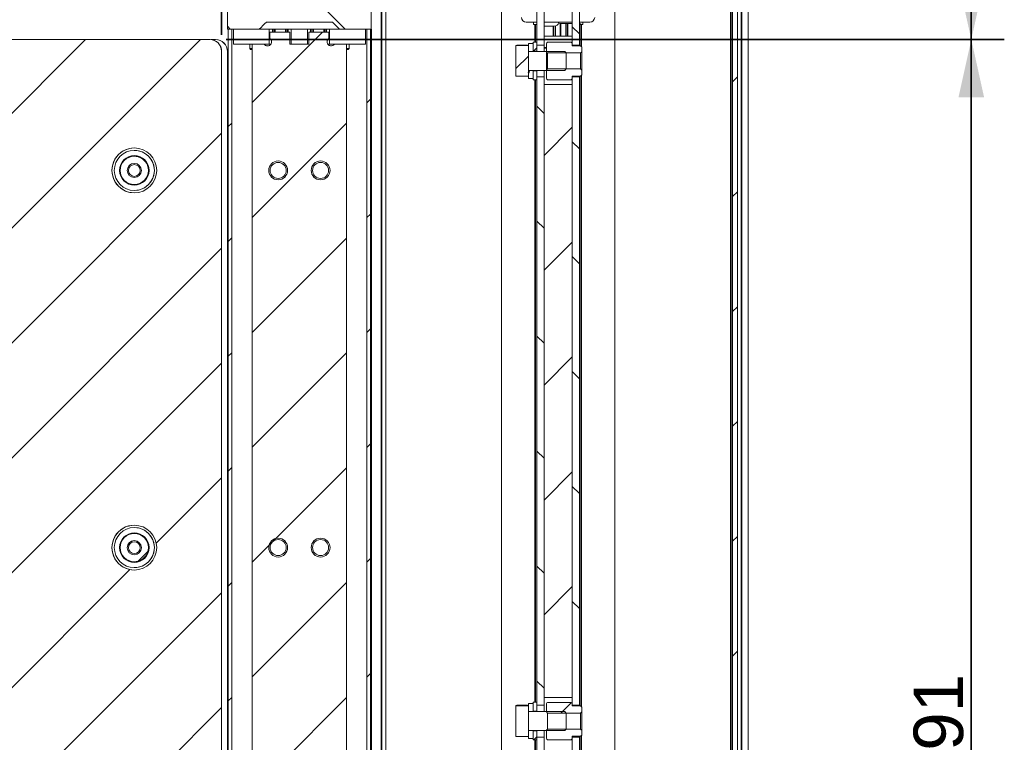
# Model space of a CAD drawing. Header units: millimetres. Extents: x 4 to 1188, y 1 to 840.
# Tile 244 of 256: x 879 to 938, y 443 to 487. Entities that reach past the tile are written whole.
import ezdxf

# ---------------------------------------------------------------- set-up
doc = ezdxf.new("R2010")
doc.units = ezdxf.units.MM
doc.layers.add('1', color=7, linetype='Continuous')
doc.styles.add('Arial Unicode MS', font='Arial Unicode MS')
doc.dimstyles.get("Standard").update_dxf_attribs({"dimtxt": 0.18, "dimasz": 0.18, "dimexe": 0.18, "dimexo": 0.0625, "dimgap": 0.09, "dimtad": 0, "dimtih": 1, "dimtoh": 1, "dimdec": 4, "dimzin": 0, "dimdsep": 46, "dimtxsty": 'Standard', "dimcen": 0.09, "dimadec": 0, "dimazin": 0, "dimtfac": 1, "dimtdec": 4, "dimtofl": 0, "dimtmove": 0, "dimatfit": 3, "dimfxl": 0, "dimtolj": 1, "dimtzin": 0, "dimarcsym": 0})

# ---------------------------------------------------------------- blocks, each defined once
blk = doc.blocks.new('_U17')
at = {"layer": '1', "color": 18, "lineweight": 35}
for p, q in [((806.169, 483.944), (806.169, 511.382)), ((890.743, 486.087), (890.743, 511.382)), ((806.169, 509.382), (890.743, 509.382))]:
    blk.add_line(p, q, dxfattribs=at)
at = {"layer": '1', "color": 18, "lineweight": 70}
for points in [[(806.169, 509.382), (809.669, 510.158), (809.669, 508.606)], [(890.743, 509.382), (887.243, 508.606), (887.243, 510.158)]]:
    blk.add_solid(points, dxfattribs=at)
at = {"layer": '1', "color": 18, "linetype": 'Continuous', "lineweight": 13, "insert": (845.269, 510.129), "char_height": 3, "attachment_point": 7, "line_spacing_factor": 1.047437, "style": 'Arial Unicode MS'}
blk.add_mtext('\\fArial Unicode MS|b0|i0;\\W1.0000;592', dxfattribs=at)
blk = doc.blocks.new('_U18')
at = {"layer": '1', "color": 18, "lineweight": 35}
for p, q in [((919.367, 499.382), (938.166, 499.382)), ((936.166, 499.382), (936.166, 485.801)), ((891.028, 485.801), (938.166, 485.801))]:
    blk.add_line(p, q, dxfattribs=at)
at = {"layer": '1', "color": 18, "lineweight": 70}
for points in [[(936.166, 499.382), (936.942, 495.882), (935.39, 495.882)], [(936.166, 485.801), (935.39, 489.301), (936.942, 489.301)]]:
    blk.add_solid(points, dxfattribs=at)
at = {"layer": '1', "color": 18, "linetype": 'Continuous', "lineweight": 13, "insert": (935.713, 490.546), "char_height": 3, "attachment_point": 7, "rotation": 90, "line_spacing_factor": 1.047437, "style": 'Arial Unicode MS'}
blk.add_mtext('\\fArial Unicode MS|b0|i0;\\W1.0000;95', dxfattribs=at)
blk = doc.blocks.new('_U47')
at = {"layer": '1', "color": 18, "lineweight": 35}
for p, q in [((891.028, 485.801), (938.166, 485.801)), ((936.166, 485.801), (936.166, 401.372)), ((891.028, 401.372), (938.166, 401.372))]:
    blk.add_line(p, q, dxfattribs=at)
at = {"layer": '1', "color": 18, "lineweight": 70}
for points in [[(936.166, 485.801), (936.942, 482.301), (935.39, 482.301)], [(936.166, 401.372), (935.39, 404.872), (936.942, 404.872)]]:
    blk.add_solid(points, dxfattribs=at)
at = {"layer": '1', "color": 18, "linetype": 'Continuous', "lineweight": 13, "insert": (935.713, 440.375), "char_height": 3, "attachment_point": 7, "rotation": 90, "line_spacing_factor": 1.047437, "style": 'Arial Unicode MS'}
blk.add_mtext('\\fArial Unicode MS|b0|i0;\\W1.0000;591', dxfattribs=at)

msp = doc.modelspace()

# ---------------------------------------------------------------- hatches: boundary and pattern name
at = {"layer": '1', "linetype": 'Continuous', "lineweight": 35}
h = msp.add_hatch(dxfattribs=at)
h.set_pattern_fill('ANSI31', color=154, scale=1.55, angle=89.9544, style=0)
edge = h.paths.add_edge_path(flags=0)
edge.add_line((897.7422, 487.7188), (899.8137, 487.7188))
edge.add_line((899.8137, 487.7188), (899.8137, 486.433))
edge.add_line((899.8137, 486.433), (897.8851, 486.433))
edge.add_spline(control_points=[(897.8851, 486.433), (897.7422, 486.5759), (897.5993, 486.7188), (897.4565, 486.8616)], knot_values=[0, 0, 0, 0, 1, 1, 1, 1], degree=3, periodic=0)
edge.add_line((897.4565, 486.8616), (893.4569, 486.8616))
edge.add_spline(control_points=[(893.4569, 486.8616), (893.314, 486.7188), (893.1712, 486.5759), (893.0283, 486.433)], knot_values=[0, 0, 0, 0, 1, 1, 1, 1], degree=3, periodic=0)
edge.add_line((893.0283, 486.433), (891.0996, 486.433))
edge.add_line((891.0996, 486.433), (891.0996, 487.7188))
edge.add_line((891.0996, 487.7188), (893.1712, 487.7188))
edge.add_spline(control_points=[(893.1712, 487.7188), (893.3616, 487.9092), (893.5521, 488.0997), (893.7426, 488.2902)], knot_values=[0, 0, 0, 0, 1, 1, 1, 1], degree=3, periodic=0)
edge.add_line((893.7426, 488.2902), (893.7426, 488.7545))
edge.add_line((893.7426, 488.7545), (894.2427, 488.7545))
edge.add_spline(control_points=[(894.2427, 488.7545), (894.2475, 488.7545), (894.2521, 488.7549), (894.2589, 488.7563), (894.2612, 488.7569), (894.2657, 488.7582), (894.2679, 488.759), (894.2744, 488.7617), (894.2785, 488.7639), (894.2834, 488.7671), (894.2843, 488.7678), (894.2862, 488.7692), (894.2872, 488.7699), (894.2899, 488.7722), (894.2916, 488.7737), (894.2966, 488.7787), (894.2995, 488.7823), (894.3034, 488.7881), (894.3047, 488.7902), (894.3069, 488.7943), (894.3079, 488.7964), (894.3097, 488.8008), (894.3105, 488.803), (894.3118, 488.8075), (894.3129, 488.812), (894.3136, 488.8166), (894.314, 488.8201), (894.3141, 488.8213), (894.3142, 488.8236), (894.3142, 488.8248), (894.3142, 488.8307), (894.3137, 488.8353), (894.3124, 488.8422), (894.3118, 488.8444), (894.3104, 488.8489), (894.3096, 488.8511), (894.3069, 488.8576), (894.3047, 488.8617), (894.3008, 488.8676), (894.2994, 488.8695), (894.2965, 488.8731), (894.2949, 488.8748), (894.2899, 488.8797), (894.2863, 488.8827), (894.2785, 488.8879), (894.2744, 488.8901), (894.2679, 488.8928), (894.2657, 488.8936), (894.2612, 488.8949), (894.2589, 488.8955), (894.252, 488.8969), (894.2474, 488.8973), (894.2427, 488.8973)], knot_values=[0, 0, 0, 0, 0.0625, 0.0625, 0.09375, 0.09375, 0.125, 0.125, 0.1875, 0.1875, 0.203125, 0.203125, 0.21875, 0.21875, 0.25, 0.25, 0.3125, 0.3125, 0.34375, 0.34375, 0.375, 0.375, 0.40625, 0.40625, 0.4375, 0.46875, 0.46875, 0.484375, 0.484375, 0.5, 0.5, 0.5625, 0.5625, 0.59375, 0.59375, 0.625, 0.625, 0.6875, 0.6875, 0.71875, 0.71875, 0.75, 0.75, 0.8125, 0.8125, 0.875, 0.875, 0.90625, 0.90625, 0.9375, 0.9375, 1, 1, 1, 1], degree=3, periodic=0)
edge.add_line((894.2427, 488.8973), (894.2427, 491.3259))
edge.add_line((894.2427, 491.3259), (894.6067, 491.3259))
edge.add_spline(control_points=[(894.6067, 491.3259), (894.6091, 491.3259), (894.6114, 491.326), (894.6161, 491.3265), (894.6184, 491.3268), (894.6252, 491.3282), (894.6297, 491.3295), (894.6384, 491.3331), (894.6425, 491.3353), (894.6483, 491.3392), (894.6502, 491.3406), (894.6538, 491.3436), (894.6556, 491.3452), (894.6589, 491.3485), (894.6605, 491.3502), (894.6635, 491.3539), (894.6649, 491.3558), (894.6688, 491.3616), (894.671, 491.3657), (894.6737, 491.3722), (894.6744, 491.3744), (894.6758, 491.3789), (894.6764, 491.3812), (894.6777, 491.388), (894.6782, 491.3927), (894.6782, 491.3997), (894.6781, 491.4021), (894.6776, 491.4067), (894.6769, 491.4113), (894.6758, 491.4159), (894.6744, 491.4203), (894.6736, 491.4225), (894.6709, 491.4291), (894.6687, 491.4332), (894.6648, 491.439), (894.6634, 491.4409), (894.6605, 491.4445), (894.6589, 491.4462), (894.6539, 491.4512), (894.6503, 491.4541), (894.6454, 491.4574), (894.6445, 491.458), (894.6424, 491.4592), (894.6414, 491.4598), (894.6383, 491.4615), (894.6362, 491.4624), (894.6297, 491.4651), (894.6253, 491.4665), (894.6195, 491.4676), (894.6183, 491.4678), (894.616, 491.4682), (894.6125, 491.4686), (894.609, 491.4688), (894.6067, 491.4688)], knot_values=[0, 0, 0, 0, 0.03125, 0.03125, 0.0625, 0.0625, 0.125, 0.125, 0.1875, 0.1875, 0.21875, 0.21875, 0.25, 0.25, 0.28125, 0.28125, 0.3125, 0.3125, 0.375, 0.375, 0.40625, 0.40625, 0.4375, 0.4375, 0.5, 0.5, 0.53125, 0.53125, 0.5625, 0.59375, 0.59375, 0.625, 0.625, 0.6875, 0.6875, 0.71875, 0.71875, 0.75, 0.75, 0.8125, 0.8125, 0.828125, 0.828125, 0.84375, 0.84375, 0.875, 0.875, 0.9375, 0.9375, 0.953125, 0.953125, 0.96875, 1, 1, 1, 1], degree=3, periodic=0)
edge.add_line((894.6067, 491.4688), (894.6072, 492.9188))
edge.add_spline(control_points=[(894.6072, 492.9188), (894.6548, 492.9664), (894.7025, 493.014), (894.7501, 493.0616)], knot_values=[0, 0, 0, 0, 1, 1, 1, 1], degree=3, periodic=0)
edge.add_line((894.7501, 493.0616), (895.0255, 493.0616))
edge.add_line((895.0255, 493.0616), (895.0255, 492.9188))
edge.add_line((895.0255, 492.9188), (895.1725, 492.9188))
edge.add_line((895.1725, 492.9188), (895.1725, 492.2045))
edge.add_spline(control_points=[(895.1725, 492.2045), (895.1966, 492.1903), (895.2206, 492.1762), (895.2447, 492.162), (895.2688, 492.1479), (895.2929, 492.1337), (895.317, 492.1196), (895.3411, 492.1054), (895.3652, 492.0913), (895.3893, 492.0771), (895.3951, 492.0737), (895.4071, 492.0673), (895.4132, 492.0642), (895.4224, 492.0598), (895.4255, 492.0584), (895.4318, 492.0558), (895.4349, 492.0546), (895.4414, 492.0525), (895.4447, 492.0516), (895.4497, 492.0508), (895.4514, 492.0506), (895.4548, 492.0503), (895.4565, 492.0503), (895.4615, 492.0504), (895.4648, 492.0509), (895.4714, 492.0523), (895.4747, 492.0533), (895.4811, 492.0556), (895.4842, 492.0568), (895.4904, 492.0595), (895.4934, 492.061), (895.5025, 492.0653), (895.5084, 492.0685), (895.5203, 492.0748), (895.5261, 492.0782), (895.55, 492.0923), (895.5738, 492.1063), (895.5977, 492.1203), (895.6216, 492.1343), (895.6454, 492.1484), (895.6693, 492.1624), (895.6932, 492.1764), (895.717, 492.1904), (895.7409, 492.2045)], knot_values=[0, 0, 0, 0, 0.125, 0.125, 0.25, 0.25, 0.3125, 0.3125, 0.375, 0.375, 0.40625, 0.40625, 0.4375, 0.4375, 0.453125, 0.453125, 0.46875, 0.46875, 0.484375, 0.484375, 0.4921875, 0.4921875, 0.5, 0.5, 0.515625, 0.515625, 0.53125, 0.53125, 0.546875, 0.546875, 0.5625, 0.5625, 0.59375, 0.59375, 0.625, 0.625, 0.6875, 0.6875, 0.75, 0.75, 0.875, 0.875, 1, 1, 1, 1], degree=3, periodic=0)
edge.add_line((895.7409, 492.2045), (895.7409, 492.9188))
edge.add_line((895.7409, 492.9188), (895.8878, 492.9188))
edge.add_line((895.8878, 492.9188), (895.8878, 493.0616))
edge.add_line((895.8878, 493.0616), (896.1632, 493.0616))
edge.add_spline(control_points=[(896.1632, 493.0616), (896.2109, 493.014), (896.2585, 492.9664), (896.3062, 492.9188)], knot_values=[0, 0, 0, 0, 1, 1, 1, 1], degree=3, periodic=0)
edge.add_line((896.3062, 492.9188), (896.3066, 491.4688))
edge.add_spline(control_points=[(896.3066, 491.4688), (896.302, 491.4688), (896.2974, 491.4683), (896.2916, 491.4672), (896.2904, 491.4669), (896.2882, 491.4663), (896.2848, 491.4654), (896.2793, 491.4634), (896.2751, 491.4615), (896.272, 491.4598), (896.271, 491.4592), (896.2689, 491.458), (896.2679, 491.4574), (896.2631, 491.4541), (896.2595, 491.4512), (896.2545, 491.4462), (896.2529, 491.4445), (896.2499, 491.4409), (896.2485, 491.439), (896.2446, 491.4332), (896.2424, 491.4291), (896.2397, 491.4226), (896.2389, 491.4203), (896.2376, 491.4159), (896.237, 491.4136), (896.2356, 491.4067), (896.2352, 491.4021), (896.2352, 491.3927), (896.2356, 491.388), (896.237, 491.3812), (896.2375, 491.3789), (896.2389, 491.3744), (896.2397, 491.3722), (896.2424, 491.3657), (896.2446, 491.3616), (896.2485, 491.3558), (896.2499, 491.3539), (896.2529, 491.3502), (896.2544, 491.3485), (896.2594, 491.3436), (896.263, 491.3406), (896.2688, 491.3367), (896.2708, 491.3355), (896.275, 491.3332), (896.2771, 491.3322), (896.2815, 491.3304), (896.2837, 491.3296), (896.2882, 491.3283), (896.2927, 491.3272), (896.2973, 491.3265), (896.3019, 491.326), (896.3043, 491.3259), (896.3066, 491.3259)], knot_values=[0, 0, 0, 0, 0.0625, 0.0625, 0.078125, 0.078125, 0.09375, 0.125, 0.15625, 0.15625, 0.171875, 0.171875, 0.1875, 0.1875, 0.25, 0.25, 0.28125, 0.28125, 0.3125, 0.3125, 0.375, 0.375, 0.40625, 0.40625, 0.4375, 0.4375, 0.5, 0.5, 0.5625, 0.5625, 0.59375, 0.59375, 0.625, 0.625, 0.6875, 0.6875, 0.71875, 0.71875, 0.75, 0.75, 0.8125, 0.8125, 0.84375, 0.84375, 0.875, 0.875, 0.90625, 0.90625, 0.9375, 0.96875, 0.96875, 1, 1, 1, 1], degree=3, periodic=0)
edge.add_line((896.3066, 491.3259), (896.6706, 491.3259))
edge.add_line((896.6706, 491.3259), (896.6706, 488.8973))
edge.add_spline(control_points=[(896.6706, 488.8973), (896.6683, 488.8973), (896.6659, 488.8972), (896.6612, 488.8968), (896.6589, 488.8964), (896.6521, 488.895), (896.6476, 488.8937), (896.6411, 488.891), (896.639, 488.89), (896.6349, 488.8878), (896.6309, 488.8854), (896.6271, 488.8826), (896.6244, 488.8804), (896.6235, 488.8796), (896.6218, 488.8781), (896.6209, 488.8772), (896.6168, 488.8731), (896.6138, 488.8695), (896.6099, 488.8637), (896.6087, 488.8617), (896.6071, 488.8586), (896.6065, 488.8575), (896.6055, 488.8554), (896.6051, 488.8543), (896.6028, 488.8489), (896.6015, 488.8445), (896.6001, 488.8376), (896.5997, 488.8353), (896.5993, 488.8306), (896.5992, 488.8283), (896.5992, 488.8213), (896.5996, 488.8166), (896.601, 488.8097), (896.6016, 488.8074), (896.6029, 488.803), (896.6045, 488.7986), (896.6065, 488.7944), (896.6087, 488.7902), (896.6099, 488.7882), (896.6138, 488.7824), (896.6167, 488.7788), (896.6217, 488.7738), (896.6234, 488.7722), (896.6271, 488.7692), (896.6308, 488.7664), (896.6349, 488.764), (896.639, 488.7618), (896.6411, 488.7608), (896.6476, 488.7581), (896.6521, 488.7568), (896.659, 488.7554), (896.6613, 488.755), (896.666, 488.7546), (896.6683, 488.7545), (896.6706, 488.7545)], knot_values=[0, 0, 0, 0, 0.03125, 0.03125, 0.0625, 0.0625, 0.125, 0.125, 0.15625, 0.15625, 0.1875, 0.21875, 0.21875, 0.234375, 0.234375, 0.25, 0.25, 0.3125, 0.3125, 0.34375, 0.34375, 0.359375, 0.359375, 0.375, 0.375, 0.4375, 0.4375, 0.46875, 0.46875, 0.5, 0.5, 0.5625, 0.5625, 0.59375, 0.59375, 0.625, 0.65625, 0.65625, 0.6875, 0.6875, 0.75, 0.75, 0.78125, 0.78125, 0.8125, 0.84375, 0.84375, 0.875, 0.875, 0.9375, 0.9375, 0.96875, 0.96875, 1, 1, 1, 1], degree=3, periodic=0)
edge.add_line((896.6706, 488.7545), (897.1707, 488.7545))
edge.add_line((897.1707, 488.7545), (897.1707, 488.2902))
edge.add_spline(control_points=[(897.1707, 488.2902), (897.3612, 488.0997), (897.5517, 487.9092), (897.7422, 487.7188)], knot_values=[0, 0, 0, 0, 1, 1, 1, 1], degree=3, periodic=0)
h = msp.add_hatch(dxfattribs=at)
h.set_pattern_fill('ANSI31', color=154, scale=1.55, angle=-2.13e-14, style=0)
edge = h.paths.add_edge_path(flags=0)
edge.add_line((900.4217, 395.2108), (900.4217, 491.8839))
h = msp.add_hatch(dxfattribs=at)
h.set_pattern_fill('ANSI31', color=154, scale=1.55, angle=89.9544, style=0)
h.paths.add_polyline_path([(909.8494, 403.539), (910.278, 403.539), (910.278, 397.7176), (909.8494, 397.7176)], flags=0)
h.paths.add_polyline_path([(910.278, 445.4676), (909.8494, 445.4676), (909.8494, 483.539), (910.278, 483.539)], flags=0)
h.paths.add_polyline_path([(910.278, 485.4676), (909.8494, 485.4676), (909.8494, 491.289), (910.278, 491.289)], flags=0)
h.paths.add_polyline_path([(910.278, 405.4676), (909.8494, 405.4676), (909.8494, 443.539), (910.278, 443.539)], flags=0)
h = msp.add_hatch(dxfattribs=at)
h.set_pattern_fill('ANSI31', color=154, scale=1.55, angle=89.9544, style=0)
h.paths.add_polyline_path([(912.4209, 485.4676), (911.9923, 485.4676), (911.9923, 491.289), (912.4209, 491.289)], flags=0)
h.paths.add_polyline_path([(911.9923, 443.539), (912.4209, 443.539), (912.4209, 405.4676), (911.9923, 405.4676)], flags=0)
h.paths.add_polyline_path([(911.9923, 403.539), (912.4209, 403.539), (912.4209, 397.7176), (911.9923, 397.7176)], flags=0)
h.paths.add_polyline_path([(911.9923, 483.539), (912.4209, 483.539), (912.4209, 445.4676), (911.9923, 445.4676)], flags=0)
h = msp.add_hatch(dxfattribs=at)
h.set_pattern_fill('ANSI31', color=154, scale=1.55, angle=-2.13e-14, style=0)
h.paths.add_polyline_path([(921.9923, 397.9819), (921.7066, 397.9819), (921.7066, 491.2676), (921.9923, 491.2676)], flags=0)
h = msp.add_hatch(dxfattribs=at)
h.set_pattern_fill('ANSI31', color=154, scale=1.55, angle=-2.13e-14, style=0)
h.paths.add_polyline_path([(891.1476, 393.5759), (891.1476, 486.433), (891.3619, 486.433), (891.3619, 393.5759)], flags=0)
h.paths.add_polyline_path([(899.5517, 486.433), (899.766, 486.433), (899.766, 393.5759), (899.5517, 393.5759)], flags=0)
h = msp.add_hatch(dxfattribs=at)
h.set_pattern_fill('ANSI31', color=154, scale=1.55, angle=29.9848, style=0)
h.paths.add_polyline_path([(897.2782, 485.5259), (897.2782, 486.433), (899.4567, 486.433), (899.4567, 485.5259)], flags=0)
h.paths.add_polyline_path([(893.6354, 486.433), (893.6354, 485.5259), (891.4569, 485.5259), (891.4569, 486.433)], flags=0)
h.paths.add_polyline_path([(895.9568, 485.5259), (894.9568, 485.5259), (894.9568, 486.433), (895.9568, 486.433)], flags=0)
h = msp.add_hatch(dxfattribs=at)
h.set_pattern_fill('ANSI31', color=154, scale=1.55, angle=-2.13e-14, style=0)
edge = h.paths.add_edge_path(flags=0)
edge.add_line((893.6711, 486.2402), (894.8854, 486.2402))
edge.add_line((894.8854, 486.2402), (894.8854, 485.5259))
edge.add_line((894.8854, 485.5259), (896.0282, 485.5259))
edge.add_line((896.0282, 485.5259), (896.0282, 486.2402))
edge.add_line((896.0282, 486.2402), (897.2425, 486.2402))
edge.add_line((897.2425, 486.2402), (897.2425, 485.8739))
edge.add_ellipse((897.3854, 485.6688), major_axis=(0.25, 0), ratio=1, start_angle=124.849905, end_angle=325.150095)
edge.add_line((897.5905, 485.5259), (898.314, 485.5259))
edge.add_line((898.314, 485.5259), (898.314, 396.9188))
edge.add_line((898.314, 396.9188), (898.0997, 396.9188))
edge.add_line((898.0997, 396.9188), (898.0997, 394.0616))
edge.add_line((898.0997, 394.0616), (897.5905, 394.0616))
edge.add_ellipse((897.3854, 393.9188), major_axis=(0.25, 0), ratio=1, start_angle=34.849905, end_angle=235.150095)
edge.add_line((897.2425, 393.7136), (897.2425, 392.9188))
edge.add_line((897.2425, 392.9188), (893.6711, 392.9188))
edge.add_line((893.6711, 392.9188), (893.6711, 393.7136))
edge.add_ellipse((893.5282, 393.9188), major_axis=(0.25, 0), ratio=1, start_angle=304.849905, end_angle=505.150095)
edge.add_line((893.3231, 394.0616), (892.814, 394.0616))
edge.add_line((892.814, 394.0616), (892.814, 396.9188))
edge.add_line((892.814, 396.9188), (892.5997, 396.9188))
edge.add_line((892.5997, 396.9188), (892.5997, 485.5259))
edge.add_line((892.5997, 485.5259), (893.3231, 485.5259))
edge.add_ellipse((893.5282, 485.6688), major_axis=(0.25, 0), ratio=1, start_angle=214.849905, end_angle=415.150095)
edge.add_line((893.6711, 485.8739), (893.6711, 486.2402))
edge = h.paths.add_edge_path(flags=0)
edge.add_ellipse((896.7425, 409.3009), major_axis=(-0.4857, 0), ratio=1, start_angle=0, end_angle=360)
edge = h.paths.add_edge_path(flags=0)
edge.add_ellipse((894.1711, 409.3009), major_axis=(-0.4857, 0), ratio=1, start_angle=0, end_angle=360)
edge = h.paths.add_edge_path(flags=0)
edge.add_ellipse((896.7425, 432.158), major_axis=(-0.4857, 0), ratio=1, start_angle=0, end_angle=360)
edge = h.paths.add_edge_path(flags=0)
edge.add_ellipse((894.1711, 432.158), major_axis=(-0.4857, 0), ratio=1, start_angle=0, end_angle=360)
edge = h.paths.add_edge_path(flags=0)
edge.add_ellipse((896.7425, 455.0152), major_axis=(-0.4857, 0), ratio=1, start_angle=0, end_angle=360)
edge = h.paths.add_edge_path(flags=0)
edge.add_ellipse((894.1711, 455.0152), major_axis=(-0.4857, 0), ratio=1, start_angle=0, end_angle=360)
edge = h.paths.add_edge_path(flags=0)
edge.add_ellipse((894.1711, 477.8723), major_axis=(-0.4857, 0), ratio=1, start_angle=0, end_angle=360)
edge = h.paths.add_edge_path(flags=0)
edge.add_ellipse((896.7425, 477.8723), major_axis=(-0.4857, 0), ratio=1, start_angle=0, end_angle=360)
h = msp.add_hatch(dxfattribs=at)
h.set_pattern_fill('ANSI31', color=154, scale=1.55, angle=-2.13e-14, style=0)
edge = h.paths.add_edge_path(flags=0)
edge.add_ellipse((885.4568, 409.3009), major_axis=(1.3571, 0), ratio=1, start_angle=0, end_angle=360)
edge = h.paths.add_edge_path(flags=0)
edge.add_ellipse((885.4568, 432.158), major_axis=(1.3571, 0), ratio=1, start_angle=0, end_angle=360)
edge = h.paths.add_edge_path(flags=0)
edge.add_ellipse((885.4568, 455.0152), major_axis=(1.3571, 0), ratio=1, start_angle=0, end_angle=360)
edge = h.paths.add_edge_path(flags=0)
edge.add_ellipse((885.4568, 477.8723), major_axis=(1.3571, 0), ratio=1, start_angle=0, end_angle=360)
edge = h.paths.add_edge_path(flags=0)
edge.add_line((809.0264, 485.8009), (890.0282, 485.8009))
edge.add_ellipse((890.0282, 485.0866), major_axis=(0.7143, 0), ratio=1, start_angle=0, end_angle=90, ccw=False)
edge.add_line((890.7425, 485.0866), (890.7425, 402.0866))
edge.add_ellipse((890.0282, 402.0866), major_axis=(0.7143, 0), ratio=1, start_angle=270, end_angle=360, ccw=False)
edge.add_line((890.0282, 401.3723), (809.0264, 401.3723))
edge.add_ellipse((809.0264, 404.2295), major_axis=(2.8571, 0), ratio=1, start_angle=180, end_angle=270, ccw=False)
edge.add_line((806.1692, 404.2295), (806.1692, 482.9438))
edge.add_ellipse((809.0264, 482.9438), major_axis=(2.8571, 0), ratio=1, start_angle=90, end_angle=180, ccw=False)
h = msp.add_hatch(dxfattribs=at)
h.set_pattern_fill('ANSI31', color=154, scale=1.55, angle=-2.13e-14, style=0)
h.paths.add_polyline_path([(909.6209, 483.3605), (909.6209, 483.9033), (909.8494, 483.9033), (909.8494, 483.3605)], flags=0)
h.paths.add_polyline_path([(909.6209, 485.1033), (909.6209, 485.6462), (909.8494, 485.6462), (909.8494, 485.1033)], flags=0)
h = msp.add_hatch(dxfattribs=at)
h.set_pattern_fill('ANSI31', color=154, scale=1.55, angle=-2.13e-14, style=0)
h.paths.add_polyline_path([(912.5637, 483.5819), (911.9923, 483.5819), (911.9923, 483.3694), (910.4209, 483.3694), (910.4209, 484.0176), (912.5637, 484.0176)], flags=0)
h.paths.add_polyline_path([(910.4209, 485.6372), (911.9923, 485.6372), (911.9923, 485.4247), (912.5637, 485.4247), (912.5637, 484.989), (910.4209, 484.989)], flags=0)
h = msp.add_hatch(dxfattribs=at)
h.set_pattern_fill('ANSI31', color=154, scale=1.55, angle=-2.13e-14, style=0)
h.paths.add_polyline_path([(908.578, 483.5735), (908.578, 485.4335), (909.3351, 485.4335), (909.3351, 483.5735)], flags=0)
h = msp.add_hatch(dxfattribs=at)
h.set_pattern_fill('ANSI31', color=154, scale=1.55, angle=29.9848, style=0)
h.paths.add_polyline_path([(909.3351, 483.9319), (909.6209, 483.9319), (909.6209, 483.4462), (909.3351, 483.4462)], flags=0)
h.paths.add_polyline_path([(909.6209, 485.0747), (909.3351, 485.0747), (909.3351, 485.5605), (909.6209, 485.5605)], flags=0)
h = msp.add_hatch(dxfattribs=at)
h.set_pattern_fill('ANSI31', color=154, scale=1.55, angle=-2.13e-14, style=0)
h.paths.add_polyline_path([(911.9923, 405.9319), (910.278, 405.9319), (910.278, 443.0747), (911.9923, 443.0747)], flags=0)
h.paths.add_polyline_path([(910.278, 483.0747), (911.9923, 483.0747), (911.9923, 445.9319), (910.278, 445.9319)], flags=0)
h = msp.add_hatch(dxfattribs=at)
h.set_pattern_fill('ANSI31', color=154, scale=1.55, angle=-2.13e-14, style=0)
edge = h.paths.add_edge_path(flags=0)
edge.add_ellipse((885.4568, 477.8723), major_axis=(-0.8571, 0), ratio=1, start_angle=0, end_angle=360)
edge = h.paths.add_edge_path(flags=0)
edge.add_ellipse((885.4561, 477.8685), major_axis=(-0.3571, 0), ratio=1, start_angle=0, end_angle=360)
h = msp.add_hatch(dxfattribs=at)
h.set_pattern_fill('ANSI31', color=154, scale=1.55, angle=-2.13e-14, style=0)
edge = h.paths.add_edge_path(flags=0)
edge.add_ellipse((885.4568, 455.0152), major_axis=(-0.8571, 0), ratio=1, start_angle=0, end_angle=360)
edge = h.paths.add_edge_path(flags=0)
edge.add_ellipse((885.4561, 455.0114), major_axis=(-0.3571, 0), ratio=1, start_angle=0, end_angle=360)
h = msp.add_hatch(dxfattribs=at)
h.set_pattern_fill('ANSI31', color=154, scale=1.55, angle=-2.13e-14, style=0)
h.paths.add_polyline_path([(909.6209, 443.3605), (909.6209, 443.9033), (909.8494, 443.9033), (909.8494, 443.3605)], flags=0)
h.paths.add_polyline_path([(909.6209, 445.1033), (909.6209, 445.6462), (909.8494, 445.6462), (909.8494, 445.1033)], flags=0)
h = msp.add_hatch(dxfattribs=at)
h.set_pattern_fill('ANSI31', color=154, scale=1.55, angle=-2.13e-14, style=0)
h.paths.add_polyline_path([(912.5637, 443.5819), (911.9923, 443.5819), (911.9923, 443.3694), (910.4209, 443.3694), (910.4209, 444.0176), (912.5637, 444.0176)], flags=0)
h.paths.add_polyline_path([(910.4209, 445.6372), (911.9923, 445.6372), (911.9923, 445.4247), (912.5637, 445.4247), (912.5637, 444.989), (910.4209, 444.989)], flags=0)
h = msp.add_hatch(dxfattribs=at)
h.set_pattern_fill('ANSI31', color=154, scale=1.55, angle=-2.13e-14, style=0)
h.paths.add_polyline_path([(908.578, 443.5735), (908.578, 445.4335), (909.3351, 445.4335), (909.3351, 443.5735)], flags=0)
h = msp.add_hatch(dxfattribs=at)
h.set_pattern_fill('ANSI31', color=154, scale=1.55, angle=29.9848, style=0)
h.paths.add_polyline_path([(909.6209, 445.0747), (909.3351, 445.0747), (909.3351, 445.5605), (909.6209, 445.5605)], flags=0)
h.paths.add_polyline_path([(909.3351, 443.9319), (909.6209, 443.9319), (909.6209, 443.4462), (909.3351, 443.4462)], flags=0)

# ---------------------------------------------------------------- linework, layer by layer
at = {"layer": '1', "color": 154, "linetype": 'Continuous', "lineweight": 13}
for p, q in [((900.4217, 395.2108), (900.4217, 491.8839)), ((900.4447, 491.8259), (900.4447, 395.2688)), ((900.6992, 395.2688), (900.6992, 491.8259)), ((907.7066, 491.0033), (907.7066, 398.0033)), ((909.8494, 485.4676), (909.8494, 491.289)), ((910.278, 491.289), (910.278, 485.4676)), ((911.9923, 485.4676), (911.9923, 491.289)), ((912.4209, 491.289), (912.4209, 485.4676)), ((914.5637, 398.0033), (914.5637, 491.0033)), ((921.7066, 397.9819), (921.7066, 491.2676)), ((921.9923, 491.2676), (921.9923, 397.9819)), ((922.653, 491.1105), (922.653, 397.3607)), ((891.0995, 487.6473), (891.0995, 486.433)), ((891.0996, 486.433), (891.0996, 487.6473)), ((899.8137, 487.6473), (899.8137, 486.433)), ((897.4565, 486.8616), (893.4569, 486.8616)), ((909.2066, 486.8605), (909.8494, 486.8605)), ((909.6351, 486.8605), (909.6351, 486.7176)), ((910.278, 486.8605), (911.9923, 486.8605)), ((912.4208, 486.8605), (913.0637, 486.8605)), ((912.6351, 486.7176), (912.6351, 486.8605)), ((893.0283, 486.433), (891.0996, 486.433)), ((891.1475, 486.433), (891.1475, 483.614)), ((891.1476, 393.5759), (891.1476, 486.433)), ((891.1476, 486.433), (891.3619, 486.433)), ((891.3619, 486.433), (891.3619, 393.5759)), ((891.4569, 485.5259), (891.4569, 486.433)), ((891.4569, 486.433), (893.6354, 486.433)), ((893.6354, 486.433), (893.6354, 485.5259)), ((893.6354, 486.433), (893.6355, 486.433)), ((893.8404, 486.433), (893.6355, 486.433)), ((893.6355, 485.5259), (893.6355, 486.433)), ((893.6711, 486.2402), (894.8854, 486.2402)), ((893.6711, 485.8739), (893.6711, 486.2402)), ((893.9748, 486.433), (893.8404, 486.433)), ((893.9748, 486.433), (894.6296, 486.433)), ((894.6296, 486.433), (894.7606, 486.433)), ((894.9567, 486.433), (894.7606, 486.433)), ((894.8854, 486.2402), (894.8854, 485.5259)), ((894.8855, 486.2402), (894.8854, 486.2402)), ((894.8855, 485.5259), (894.8855, 486.2402)), ((894.9568, 485.5259), (894.9568, 486.433)), ((894.9568, 486.433), (895.9568, 486.433)), ((895.9568, 486.433), (895.9568, 485.5259)), ((895.9568, 486.433), (895.9569, 486.433)), ((895.9569, 486.433), (896.1534, 486.433)), ((895.9569, 485.5259), (895.9569, 486.433)), ((896.0282, 486.2402), (897.2425, 486.2402)), ((896.0282, 485.5259), (896.0282, 486.2402)), ((896.2843, 486.433), (896.1534, 486.433)), ((896.2843, 486.433), (896.9511, 486.433)), ((896.9511, 486.433), (897.082, 486.433)), ((897.2782, 486.433), (897.082, 486.433)), ((897.2425, 486.2402), (897.2425, 485.8739)), ((897.2425, 486.2402), (897.2427, 486.2402)), ((897.2427, 485.8739), (897.2427, 486.2402)), ((897.2782, 485.5259), (897.2782, 486.433)), ((897.2782, 486.433), (899.4567, 486.433)), ((899.8137, 486.433), (897.8851, 486.433)), ((899.4567, 486.433), (899.4567, 485.5259)), ((899.5517, 486.433), (899.766, 486.433)), ((899.5517, 393.5759), (899.5517, 486.433)), ((899.766, 486.433), (899.766, 393.5759)), ((899.7661, 397.7168), (899.7661, 486.433)), ((899.7853, 486.433), (899.7853, 394.983)), ((909.7351, 486.7176), (909.6351, 486.7176)), ((909.8494, 486.7176), (909.7351, 486.7176)), ((910.8935, 486.6116), (910.278, 486.6116)), ((910.9649, 486.0029), (910.9649, 486.6206)), ((911.2506, 486.0029), (911.2506, 486.7694)), ((911.2959, 486.5615), (911.2506, 486.5615)), ((911.278, 486.7676), (911.9923, 486.7676)), ((911.2959, 486.7676), (911.2959, 486.0033)), ((911.3066, 486.7668), (911.3066, 486.0027)), ((911.5923, 486.7668), (911.5923, 486.0027)), ((912.4209, 486.7176), (912.5351, 486.7176)), ((912.5351, 486.7176), (912.6351, 486.7176)), ((809.0264, 485.8009), (890.0282, 485.8009)), ((890.0282, 485.8009), (890.0283, 485.8009)), ((890.3848, 485.7971), (890.1021, 485.7971)), ((890.3848, 485.7971), (890.3849, 485.7971)), ((897.2425, 485.8739), (897.2427, 485.8739)), ((909.6209, 485.1033), (909.6209, 485.6462)), ((909.6209, 485.6462), (909.8494, 485.6462)), ((909.8494, 485.6462), (909.8494, 485.1033)), ((910.278, 486.0033), (911.9923, 486.0033)), ((910.4923, 485.6372), (911.9209, 485.6372)), ((890.7425, 485.0866), (890.7425, 402.0866)), ((890.7426, 402.0866), (890.7426, 485.0866)), ((891.0991, 402.0828), (891.0991, 485.0828)), ((891.0992, 402.0828), (891.0992, 485.0828)), ((891.0994, 485.0866), (891.0994, 483.8723)), ((891.0995, 483.8723), (891.0995, 485.0866)), ((893.6354, 485.5259), (891.4569, 485.5259)), ((892.4495, 485.5259), (892.4495, 485.2545)), ((892.4495, 485.2545), (892.4995, 485.2045)), ((892.5996, 485.2545), (892.4495, 485.2545)), ((892.5997, 485.2045), (892.4995, 485.2045)), ((892.5997, 396.9188), (892.5997, 485.5259)), ((892.5997, 485.5259), (893.3231, 485.5259)), ((893.6354, 485.5259), (893.6355, 485.5259)), ((893.7334, 485.5259), (893.6355, 485.5259)), ((894.8854, 485.5259), (896.0282, 485.5259)), ((895.9568, 485.5259), (894.9568, 485.5259)), ((897.2783, 485.5259), (897.1804, 485.5259)), ((899.4567, 485.5259), (897.2782, 485.5259)), ((897.5905, 485.5259), (898.314, 485.5259)), ((898.314, 485.5259), (898.314, 396.9188)), ((898.3141, 396.9188), (898.3141, 485.5259)), ((898.4646, 485.2545), (898.3141, 485.2545)), ((898.4146, 485.2045), (898.3141, 485.2045)), ((898.4146, 485.2045), (898.4646, 485.2545)), ((898.4646, 485.2545), (898.4646, 485.5259)), ((908.578, 483.5748), (908.578, 485.4319)), ((908.5789, 485.4335), (909.3342, 485.4335)), ((908.6609, 485.46), (909.2522, 485.46)), ((909.3351, 485.5605), (909.6209, 485.5605)), ((909.3351, 485.0747), (909.3351, 485.5605)), ((909.3351, 485.4319), (909.3351, 483.5748)), ((909.3351, 485.0747), (911.5316, 485.0747)), ((909.3351, 483.9319), (909.3351, 485.0747)), ((909.6209, 485.0747), (909.3351, 485.0747)), ((909.6209, 485.5605), (909.6209, 485.0747)), ((909.8494, 485.1033), (909.6209, 485.1033)), ((910.278, 485.4676), (909.8494, 485.4676)), ((909.8494, 485.0747), (909.8494, 485.1033)), ((910.278, 485.4676), (910.278, 485.0747)), ((910.4209, 485.0605), (910.4209, 485.5658)), ((910.4209, 483.9462), (910.4209, 485.0605)), ((912.4923, 484.989), (910.4923, 484.989)), ((910.4923, 484.989), (910.4923, 484.0176)), ((911.9923, 485.5658), (911.9923, 485.4247)), ((912.4209, 485.4676), (911.9923, 485.4676)), ((911.9923, 485.4247), (912.4923, 485.4247)), ((912.4209, 485.4248), (912.4209, 485.4676)), ((912.4923, 484.989), (912.4923, 484.0967)), ((912.5637, 485.3533), (912.5637, 485.0605)), ((912.5637, 484.0369), (912.5637, 485.0605)), ((911.6209, 484.9854), (911.6209, 484.0212)), ((911.5316, 483.9319), (909.3351, 483.9319)), ((909.3351, 483.9319), (909.6209, 483.9319)), ((909.3351, 483.4462), (909.3351, 483.9319)), ((909.6209, 483.9319), (909.6209, 483.4462)), ((909.6209, 483.3605), (909.6209, 483.9033)), ((909.6209, 483.9033), (909.8494, 483.9033)), ((909.8494, 483.9033), (909.8494, 483.9319)), ((909.8494, 483.9033), (909.8494, 483.3605)), ((910.278, 483.9319), (910.278, 483.539)), ((910.4209, 483.4408), (910.4209, 483.9462)), ((910.4923, 484.0176), (912.4923, 484.0176)), ((912.4923, 484.0967), (912.4923, 484.0176)), ((912.5637, 483.9462), (912.5637, 484.0369)), ((912.5637, 483.9462), (912.5637, 483.6533)), ((909.3344, 483.5735), (908.5787, 483.5735)), ((909.6209, 483.4462), (909.3351, 483.4462)), ((909.8494, 483.3605), (909.6209, 483.3605)), ((909.8494, 445.4676), (909.8494, 483.539)), ((909.8494, 483.539), (910.278, 483.539)), ((910.278, 483.539), (910.278, 445.4676)), ((911.9209, 483.3694), (910.4923, 483.3694)), ((911.9923, 483.5819), (911.9923, 483.4408)), ((912.4923, 483.5819), (911.9923, 483.5819)), ((911.9923, 445.4676), (911.9923, 483.539)), ((911.9923, 483.539), (912.4209, 483.539)), ((912.4209, 483.539), (912.4209, 483.5819)), ((912.4209, 483.539), (912.4209, 445.4676)), ((910.278, 445.9319), (910.278, 483.0747)), ((910.278, 483.0747), (911.9923, 483.0747)), ((911.9923, 483.0747), (911.9923, 445.9319)), ((885.4569, 479.0866), (885.4568, 479.0866)), ((885.4569, 478.7295), (885.4568, 478.7295)), ((885.4568, 477.0152), (885.4569, 477.0152)), ((885.4568, 476.658), (885.4569, 476.658)), ((885.4569, 456.2295), (885.4568, 456.2295)), ((885.4569, 455.8723), (885.4568, 455.8723)), ((885.4568, 454.158), (885.4569, 454.158)), ((885.4568, 453.8009), (885.4569, 453.8009)), ((909.6209, 445.1033), (909.6209, 445.6462)), ((909.6209, 445.6462), (909.8494, 445.6462)), ((909.8494, 445.6462), (909.8494, 445.1033)), ((911.9923, 445.9319), (910.278, 445.9319)), ((910.4923, 445.6372), (911.9209, 445.6372)), ((908.578, 443.5748), (908.578, 445.4319)), ((908.5789, 445.4335), (909.3342, 445.4335)), ((908.6609, 445.46), (909.2522, 445.46)), ((909.3351, 445.0747), (909.3351, 445.5605)), ((909.3351, 445.5605), (909.6209, 445.5605)), ((909.3351, 445.4319), (909.3351, 443.5748)), ((909.3351, 445.0747), (911.5316, 445.0747)), ((909.3351, 443.9319), (909.3351, 445.0747)), ((909.6209, 445.0747), (909.3351, 445.0747)), ((909.6209, 445.5605), (909.6209, 445.0747)), ((909.8494, 445.1033), (909.6209, 445.1033)), ((910.278, 445.4676), (909.8494, 445.4676)), ((909.8494, 445.0747), (909.8494, 445.1033)), ((910.278, 445.4676), (910.278, 445.0747)), ((910.4209, 445.0605), (910.4209, 445.5658)), ((911.9923, 445.5658), (911.9923, 445.4247)), ((912.4209, 445.4676), (911.9923, 445.4676)), ((911.9923, 445.4247), (912.4923, 445.4247)), ((912.4209, 445.4248), (912.4209, 445.4676)), ((912.5637, 445.3533), (912.5637, 445.0605)), ((912.5637, 444.0369), (912.5637, 445.0605)), ((912.4923, 444.989), (910.4923, 444.989)), ((910.4923, 444.989), (910.4923, 444.0176)), ((911.6209, 444.9854), (911.6209, 444.0212)), ((912.4923, 444.989), (912.4923, 444.0967)), ((909.3351, 443.9319), (909.6209, 443.9319)), ((909.3351, 443.4462), (909.3351, 443.9319)), ((911.5316, 443.9319), (909.3351, 443.9319)), ((909.6209, 443.9319), (909.6209, 443.4462)), ((909.6209, 443.3605), (909.6209, 443.9033)), ((909.6209, 443.9033), (909.8494, 443.9033)), ((909.8494, 443.9033), (909.8494, 443.9319)), ((909.8494, 443.9033), (909.8494, 443.3605)), ((910.278, 443.9319), (910.278, 443.539)), ((910.4209, 443.4408), (910.4209, 443.9462)), ((910.4923, 444.0176), (912.4923, 444.0176)), ((912.4923, 444.0967), (912.4923, 444.0176)), ((912.5637, 443.9462), (912.5637, 444.0369)), ((912.5637, 443.9462), (912.5637, 443.6533)), ((909.3344, 443.5735), (908.5787, 443.5735)), ((909.6209, 443.4462), (909.3351, 443.4462)), ((909.8494, 443.3605), (909.6209, 443.3605)), ((909.8494, 405.4676), (909.8494, 443.539)), ((909.8494, 443.539), (910.278, 443.539)), ((910.278, 443.539), (910.278, 405.4676)), ((911.9209, 443.3694), (910.4923, 443.3694)), ((911.9923, 443.5819), (911.9923, 443.4408)), ((912.4923, 443.5819), (911.9923, 443.5819)), ((911.9923, 405.4676), (911.9923, 443.539)), ((911.9923, 443.539), (912.4209, 443.539)), ((912.4209, 443.539), (912.4209, 443.5819)), ((912.4209, 443.539), (912.4209, 405.4676))]:
    msp.add_line(p, q, dxfattribs=at)
at = {"layer": '1', "color": 154, "linetype": 'Continuous', "lineweight": 35}
for p, q in [((921.5923, 491.2676), (921.5923, 397.9819)), ((922.253, 491.1105), (922.253, 397.7192)), ((893.8404, 486.2402), (893.8404, 486.433)), ((893.9748, 486.433), (893.9748, 486.2402)), ((894.6296, 486.2402), (894.6296, 486.433)), ((894.7606, 486.433), (894.7606, 486.2402)), ((896.1534, 486.2402), (896.1534, 486.433)), ((896.2843, 486.433), (896.2843, 486.2402)), ((896.9511, 486.2402), (896.9511, 486.433)), ((897.082, 486.433), (897.082, 486.2402)), ((899.7989, 486.4326), (899.7989, 394.983)), ((909.7351, 486.7176), (909.7351, 485.6451)), ((910.8506, 486.0031), (910.8506, 486.6102)), ((911.7066, 486.7662), (911.7066, 486.0028)), ((912.5351, 485.3813), (912.5351, 486.7176)), ((890.7426, 485.0866), (890.7425, 485.0866)), ((891.0992, 485.0828), (891.0991, 485.0828)), ((891.0995, 485.0866), (891.0994, 485.0866)), ((910.4209, 485.289), (910.278, 485.289)), ((891.0994, 483.8723), (891.0995, 483.8723)), ((909.7351, 483.3603), (909.7351, 445.6457)), ((912.5351, 445.3806), (912.5351, 483.6241)), ((909.7351, 443.3609), (909.7351, 405.6464)), ((912.5351, 405.3825), (912.5351, 443.6261))]:
    msp.add_line(p, q, dxfattribs=at)
at = {"layer": '1', "color": 154, "linetype": 'Continuous', "lineweight": 13}
for centre, radius, start, end in [((909.2066, 487.1462), 0.2857, 180, 270), ((910.8935, 486.8973), 0.2857, 270, 344.093906), ((911.278, 486.9105), 0.1429, 200.487656, 270), ((913.0637, 487.1462), 0.2857, 270, 0), ((912.4209, 486.6247), 0.1429, 40.542188, 90)]:
    msp.add_arc(centre, radius, start, end, dxfattribs=at)
for centre, major_axis, start_param, end_param in [((890.0282, 485.0866), (0.7143, 0), 0, 1.5707963), ((890.0283, 485.0866), (0, -0.7143), 1.5707963, 3.1415927), ((890.3848, 485.0828), (0, -0.7143), 1.5707963, 3.1415927), ((890.3849, 485.0828), (0, 0.7143), 4.712389, 6.2831853), ((893.5282, 485.6688), (0.25, 0), 3.7498382, 7.2457361), ((897.3855, 485.6688), (0, -0.25), 3.7498382, 6.2831624), ((897.3854, 485.6688), (0.25, 0), 2.1790419, 5.6749397), ((893.5284, 485.6688), (0, 0.25), 2.1790419, 3.1416155), ((891.8137, 483.8723), (0, 0.7143), 1.5707963, 1.9403507), ((891.8138, 483.8723), (0, -0.7143), 4.712389, 5.0815752), ((885.4569, 477.8723), (0, 1.3571), 0, 3.1415927), ((885.4569, 477.8723), (0, -1.2143), 0, 3.1415927), ((885.4569, 477.8723), (0, 0.8929), 0, 1.5707963), ((885.4569, 477.8723), (0, -0.8571), 0, 3.1415927), ((885.4569, 477.8723), (0, 0.8929), 1.5707963, 3.1415927), ((885.4569, 455.0152), (0, 1.3571), 0, 3.1415927), ((885.4569, 455.0152), (0, 0.8929), 0, 1.5707963), ((885.4569, 455.0152), (0, -1.2143), 0, 3.1415927), ((885.4569, 455.0152), (0, -0.8571), 0, 3.1415927), ((885.4569, 455.0152), (0, 0.8929), 1.5707963, 3.1415927)]:
    msp.add_ellipse(centre, major_axis=major_axis, ratio=1, start_param=start_param, end_param=end_param, dxfattribs=at)
for centre, major_axis in [((885.4568, 477.8723), (1.3571, 0)), ((885.4568, 477.8723), (1.2143, 0)), ((885.4568, 477.8723), (0.8929, 0)), ((885.4568, 477.8723), (-0.8571, 0)), ((894.1711, 477.8723), (-0.5714, 0)), ((896.7425, 477.8723), (-0.5714, 0)), ((885.4561, 477.8685), (0.4286, 0)), ((885.4561, 477.8685), (-0.3571, 0)), ((894.1711, 477.8723), (-0.4857, 0)), ((896.7425, 477.8723), (-0.4857, 0)), ((885.4568, 455.0152), (1.3571, 0)), ((885.4568, 455.0152), (1.2143, 0)), ((885.4568, 455.0152), (0.8929, 0)), ((885.4568, 455.0152), (-0.8571, 0)), ((885.4561, 455.0114), (0.4286, 0)), ((885.4561, 455.0114), (-0.3571, 0)), ((894.1711, 455.0152), (-0.5714, 0)), ((894.1711, 455.0152), (-0.4857, 0)), ((896.7425, 455.0152), (-0.5714, 0)), ((896.7425, 455.0152), (-0.4857, 0))]:
    msp.add_ellipse(centre, major_axis=major_axis, ratio=1, dxfattribs=at)
for points in [[(893.4569, 486.8616), (893.314, 486.7188), (893.1712, 486.5759), (893.0283, 486.433)], [(897.8851, 486.433), (897.7422, 486.5759), (897.5993, 486.7188), (897.4565, 486.8616)], [(910.4209, 485.5658), (910.4447, 485.5896), (910.4685, 485.6134), (910.4923, 485.6372)], [(911.9209, 485.6372), (911.9447, 485.6134), (911.9685, 485.5896), (911.9923, 485.5658)], [(908.578, 485.4319), (908.5783, 485.4324), (908.5786, 485.433), (908.5789, 485.4335)], [(909.3342, 485.4335), (909.3345, 485.433), (909.3348, 485.4324), (909.3351, 485.4319)], [(910.4923, 484.989), (910.4685, 485.0128), (910.4447, 485.0366), (910.4209, 485.0605)], [(911.5316, 485.0747), (911.5613, 485.045), (911.5911, 485.0152), (911.6209, 484.9854)], [(912.4923, 485.4247), (912.5161, 485.4009), (912.5399, 485.3771), (912.5637, 485.3533)], [(912.5637, 485.0605), (912.5399, 485.0366), (912.5161, 485.0128), (912.4923, 484.989)], [(910.4209, 483.9462), (910.4447, 483.97), (910.4685, 483.9938), (910.4923, 484.0176)], [(911.6209, 484.0212), (911.5911, 483.9914), (911.5613, 483.9617), (911.5316, 483.9319)], [(912.4923, 484.0176), (912.5161, 483.9938), (912.5399, 483.97), (912.5637, 483.9462)], [(908.5787, 483.5735), (908.5785, 483.5739), (908.5782, 483.5743), (908.578, 483.5748)], [(909.3351, 483.5748), (909.3349, 483.5743), (909.3347, 483.5739), (909.3344, 483.5735)], [(910.4923, 483.3694), (910.4685, 483.3932), (910.4447, 483.417), (910.4209, 483.4408)], [(911.9923, 483.4408), (911.9685, 483.417), (911.9447, 483.3932), (911.9209, 483.3694)], [(912.5637, 483.6533), (912.5399, 483.6295), (912.5161, 483.6057), (912.4923, 483.5819)], [(910.4209, 445.5658), (910.4447, 445.5896), (910.4685, 445.6134), (910.4923, 445.6372)], [(911.9209, 445.6372), (911.9447, 445.6134), (911.9685, 445.5896), (911.9923, 445.5658)], [(908.578, 445.4319), (908.5783, 445.4324), (908.5786, 445.433), (908.5789, 445.4335)], [(909.3342, 445.4335), (909.3345, 445.433), (909.3348, 445.4324), (909.3351, 445.4319)], [(910.4923, 444.989), (910.4685, 445.0128), (910.4447, 445.0366), (910.4209, 445.0605)], [(911.5316, 445.0747), (911.5613, 445.045), (911.5911, 445.0152), (911.6209, 444.9854)], [(912.4923, 445.4247), (912.5161, 445.4009), (912.5399, 445.3771), (912.5637, 445.3533)], [(912.5637, 445.0605), (912.5399, 445.0366), (912.5161, 445.0128), (912.4923, 444.989)], [(910.4209, 443.9462), (910.4447, 443.97), (910.4685, 443.9938), (910.4923, 444.0176)], [(911.6209, 444.0212), (911.5911, 443.9914), (911.5613, 443.9617), (911.5316, 443.9319)], [(912.4923, 444.0176), (912.5161, 443.9938), (912.5399, 443.97), (912.5637, 443.9462)], [(908.5787, 443.5735), (908.5785, 443.5739), (908.5782, 443.5743), (908.578, 443.5748)], [(909.3351, 443.5748), (909.3349, 443.5743), (909.3347, 443.5739), (909.3344, 443.5735)], [(910.4923, 443.3694), (910.4685, 443.3932), (910.4447, 443.417), (910.4209, 443.4408)], [(911.9923, 443.4408), (911.9685, 443.417), (911.9447, 443.3932), (911.9209, 443.3694)], [(912.5637, 443.6533), (912.5399, 443.6295), (912.5161, 443.6057), (912.4923, 443.5819)]]:
    msp.add_open_spline(points, degree=3, dxfattribs=at)
for points, knots in [([(908.6609, 485.46), (908.6356, 485.4552), (908.6148, 485.4503), (908.5931, 485.4429), (908.5875, 485.4405), (908.5815, 485.4365), (908.5799, 485.435), (908.5789, 485.4335)], [0, 0, 0, 0, 0.5557099, 0.5557099, 0.8335649, 0.8335649, 1, 1, 1, 1]), ([(909.3342, 485.4335), (909.3341, 485.4337), (909.3339, 485.434), (909.3327, 485.4355), (909.3313, 485.4367), (909.3256, 485.4405), (909.32, 485.443), (909.2983, 485.4503), (909.2775, 485.4552), (909.2522, 485.46)], [0, 0, 0, 0, 0.0275752, 0.0275752, 0.166493, 0.166493, 0.4443287, 0.4443287, 1, 1, 1, 1]), ([(908.6609, 445.46), (908.6356, 445.4552), (908.6148, 445.4503), (908.5931, 445.4429), (908.5875, 445.4405), (908.5815, 445.4365), (908.5799, 445.435), (908.5789, 445.4335)], [0, 0, 0, 0, 0.5557099, 0.5557099, 0.8335649, 0.8335649, 1, 1, 1, 1]), ([(909.3342, 445.4335), (909.3341, 445.4337), (909.3339, 445.434), (909.3327, 445.4355), (909.3313, 445.4367), (909.3256, 445.4405), (909.32, 445.443), (909.2983, 445.4503), (909.2775, 445.4552), (909.2522, 445.46)], [0, 0, 0, 0, 0.0275752, 0.0275752, 0.166493, 0.166493, 0.4443287, 0.4443287, 1, 1, 1, 1])]:
    msp.add_open_spline(points, degree=3, knots=knots, dxfattribs=at)

# ---------------------------------------------------------------- dimensions: what is measured, and where the dimension line sits
at = {"layer": '1', "color": 18, "linetype": 'Continuous', "lineweight": 13}
dim = msp.add_linear_dim(base=(806.1692, 509.3819), p1=(890.7425, 481.7316), p2=(806.1692, 482.9438), dimstyle='Standard', override={"dimtxt": 3, "dimasz": 3.5, "dimexe": 2, "dimexo": 1, "dimgap": 1.5, "dimtad": 1, "dimtih": 0, "dimtoh": 0, "dimdec": 0, "dimlfac": 7, "dimzin": 8, "dimdsep": 44, "dimlunit": 2, "dimtxsty": 'Arial Unicode MS', "dimsah": 1, "dimse1": 0, "dimse2": 0, "dimsd1": 0, "dimsd2": 0, "dimclrd": 18, "dimclre": 18, "dimclrt": 18, "dimtol": 0, "dimtm": -0.1, "dimtfac": 0.666667, "dimtdec": 2, "dimtofl": 1, "dimtmove": 0, "dimtzin": 8, "dimlwd": 35, "dimlwe": 35}, dxfattribs=at)
dim.commit()
dim.dimension.update_dxf_attribs({"geometry": '_U17', "text_midpoint": (848.4559, 509.3819), "dimtype": 160})
for base, p1, p2, angle, override, picture, middle in [((936.1657, 499.3819), (879.654, 485.8009), (911.2244, 499.3819), 270, {"dimtxt": 3, "dimasz": 3.5, "dimexe": 2, "dimexo": 1, "dimgap": 1.5, "dimtad": 1, "dimtih": 0, "dimtoh": 0, "dimdec": 0, "dimlfac": 7, "dimzin": 8, "dimdsep": 44, "dimlunit": 2, "dimtxsty": 'Arial Unicode MS', "dimsah": 1, "dimse1": 0, "dimse2": 0, "dimsd1": 0, "dimsd2": 0, "dimclrd": 18, "dimclre": 18, "dimclrt": 18, "dimtol": 0, "dimtm": -0.1, "dimtfac": 0.666667, "dimtdec": 2, "dimtofl": 1, "dimtmove": 0, "dimtzin": 8, "dimlwd": 35, "dimlwe": 35}, '_U18', (936.1657, 492.5914)), ((936.1657, 401.3723), (849.5273, 485.8009), (849.5273, 401.3723), 90, {"dimtxt": 3, "dimasz": 3.5, "dimexe": 2, "dimexo": 1, "dimgap": 1.5, "dimtad": 1, "dimtih": 0, "dimtoh": 0, "dimdec": 2, "dimlfac": 7, "dimzin": 8, "dimdsep": 44, "dimlunit": 2, "dimtxsty": 'Arial Unicode MS', "dimsah": 1, "dimse1": 0, "dimse2": 0, "dimsd1": 0, "dimsd2": 0, "dimclrd": 18, "dimclre": 18, "dimclrt": 18, "dimtol": 0, "dimtm": -0.1, "dimtfac": 0.666667, "dimtdec": 2, "dimtofl": 1, "dimtmove": 0, "dimtzin": 8, "dimlwd": 35, "dimlwe": 35}, '_U47', (936.1657, 443.5866))]:
    dim = msp.add_linear_dim(base=base, p1=p1, p2=p2, angle=angle, dimstyle='Standard', override=override, dxfattribs=at)
    dim.commit()
    dim.dimension.update_dxf_attribs({"geometry": picture, "text_midpoint": middle, "dimtype": 160})

doc.saveas('drawing.dxf')
